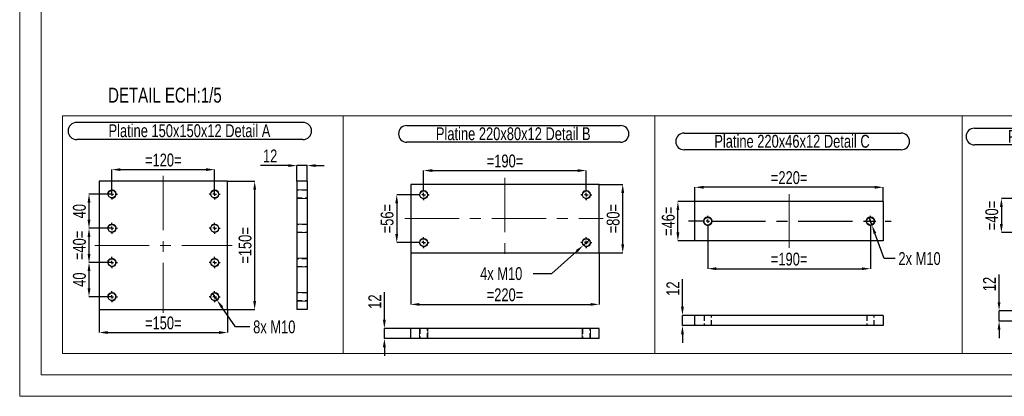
# Model space of a CAD drawing. Header units: millimetres. Extents: x 0 to 841, y 0 to 594.
# Tile 1 of 22: x 0 to 230, y 0 to 88. Entities that reach past the tile are written whole.
import ezdxf

# ---------------------------------------------------------------- set-up
doc = ezdxf.new("R2010")
doc.units = ezdxf.units.MM
doc.header["$PDSIZE"] = -1
doc.linetypes.add('CENTERX2', pattern=[20.32, 12.7, -2.54, 2.54, -2.54])
doc.linetypes.add('HIDDEN', pattern=[1.905, 1.27, -0.635])
for name, color, linetype in [('COTES', 1, 'Continuous'), ('NOTES', 6, 'Continuous'), ('TRAIT-FINS', 9, 'Continuous'), ('TRAIT-MIXTES', 3, 'CENTERX2'), ('TRAIT-TIRET', 2, 'HIDDEN')]:
    doc.layers.add(name, color=color, linetype=linetype)
doc.layers.add('TRAIT-FORT', color=4, linetype='Continuous', lineweight=25)
doc.styles.add('SLDTEXTSTYLE0', font='TXT', dxfattribs={"width": 0.75})
doc.dimstyles.new('SLDDIMSTYLE4', dxfattribs={"dimtxt": 3, "dimasz": 2, "dimexe": 0, "dimexo": 0.0625, "dimgap": 0.75, "dimtad": 0, "dimtih": 1, "dimtoh": 1, "dimdec": 0, "dimlfac": 5, "dimrnd": 1e-09, "dimzin": 12, "dimdsep": 46, "dimtxsty": 'SLDTEXTSTYLE0', "dimblk1": 'NONE', "dimsah": 1, "dimcen": 0, "dimadec": 0, "dimazin": 3, "dimtfac": 1, "dimtdec": 0, "dimtmove": 0, "dimatfit": 3, "dimldrblk": 'NONE', "dimfxl": 1, "dimfrac": 2, "dimtolj": 1, "dimtzin": 12, "dimarcsym": 0})
doc.dimstyles.new('SLDDIMSTYLE5', dxfattribs={"dimtxt": 3, "dimasz": 2, "dimexe": 0, "dimexo": 0.0625, "dimgap": 0.75, "dimtad": 1, "dimdec": 0, "dimlfac": 5, "dimrnd": 1e-09, "dimzin": 12, "dimdsep": 46, "dimtxsty": 'SLDTEXTSTYLE0', "dimsah": 1, "dimcen": 0.09, "dimadec": 0, "dimazin": 3, "dimtfac": 1, "dimtdec": 0, "dimtmove": 0, "dimatfit": 0, "dimfxl": 1, "dimfrac": 2, "dimtolj": 1, "dimtzin": 12, "dimarcsym": 0})
doc.dimstyles.new('SLDDIMSTYLE6', dxfattribs={"dimtxt": 3, "dimasz": 2, "dimexe": 0, "dimexo": 0.0625, "dimgap": 0.75, "dimtad": 1, "dimdec": 0, "dimlfac": 5, "dimrnd": 1e-09, "dimzin": 12, "dimdsep": 46, "dimtxsty": 'SLDTEXTSTYLE0', "dimsah": 1, "dimcen": 0.09, "dimadec": 0, "dimazin": 3, "dimtfac": 1, "dimtdec": 0, "dimtofl": 0, "dimtmove": 0, "dimatfit": 3, "dimfxl": 1, "dimfrac": 2, "dimtolj": 1, "dimtzin": 12, "dimarcsym": 0})

# ---------------------------------------------------------------- blocks, each defined once
blk = doc.blocks.new('_D_17')
at = {"layer": 'COTES', "color": 0, "lineweight": -2, "transparency": 16777216}
for p, q in [((198.39, 41.86), (199.08, 39.98)), ((201.94, 32.21), (199.77, 38.1)), ((204.52, 32.21), (201.94, 32.21))]:
    blk.add_line(p, q, dxfattribs=at)
at = {"layer": 'COTES', "color": 0, "transparency": 16777216}
blk.add_solid([(200.09, 38.22), (199.46, 37.99), (199.08, 39.98)], dxfattribs=at)
at = {"layer": 'Defpoints', "color": 0, "transparency": 16777216}
for p in [(198.39, 41.86), (199.08, 39.98)]:
    blk.add_point(p, dxfattribs=at)
at = {"layer": 'COTES', "color": 0, "transparency": 16777216, "insert": (205.27, 33.71), "char_height": 3, "attachment_point": 1, "style": 'SLDTEXTSTYLE0'}
blk.add_mtext('\\A1;2x M10', dxfattribs=at)
blk = doc.blocks.new('_None')
blk = doc.blocks.new('_D_18')
at = {"layer": 'COTES', "color": 0, "lineweight": -2, "transparency": 16777216}
for p, q in [((157.67, 45.52), (153.75, 45.52)), ((153.75, 38.32), (153.75, 43.52)), ((157.67, 36.32), (153.75, 36.32))]:
    blk.add_line(p, q, dxfattribs=at)
at = {"layer": 'COTES', "color": 0, "transparency": 16777216}
for points in [[(153.42, 43.52), (154.09, 43.52), (153.75, 45.52)], [(153.42, 38.32), (154.09, 38.32), (153.75, 36.32)]]:
    blk.add_solid(points, dxfattribs=at)
at = {"layer": 'Defpoints', "color": 0, "transparency": 16777216}
for p in [(153.75, 45.52), (157.74, 45.52), (157.74, 36.32)]:
    blk.add_point(p, dxfattribs=at)
at = {"layer": 'COTES', "color": 0, "transparency": 16777216, "insert": (150, 40.92), "char_height": 3, "attachment_point": 2, "rotation": 90, "style": 'SLDTEXTSTYLE0'}
blk.add_mtext('\\A1;=46=', dxfattribs=at)
blk = doc.blocks.new('_D_19')
at = {"layer": 'COTES', "color": 0, "lineweight": -2, "transparency": 16777216}
for p, q in [((160.74, 39.58), (160.74, 29.83)), ((198.74, 39.58), (198.74, 29.83)), ((162.74, 29.83), (196.74, 29.83))]:
    blk.add_line(p, q, dxfattribs=at)
at = {"layer": 'COTES', "color": 0, "transparency": 16777216}
for points in [[(162.74, 30.16), (162.74, 29.5), (160.74, 29.83)], [(196.74, 30.16), (196.74, 29.5), (198.74, 29.83)]]:
    blk.add_solid(points, dxfattribs=at)
at = {"layer": 'Defpoints', "color": 0, "transparency": 16777216}
for p in [(160.74, 39.64), (198.74, 39.64), (198.74, 29.83)]:
    blk.add_point(p, dxfattribs=at)
at = {"layer": 'COTES', "color": 0, "transparency": 16777216, "insert": (179.74, 33.58), "char_height": 3, "attachment_point": 2, "style": 'SLDTEXTSTYLE0'}
blk.add_mtext('\\A1;=190=', dxfattribs=at)
blk = doc.blocks.new('_D_20')
at = {"layer": 'COTES', "color": 0, "lineweight": -2, "transparency": 16777216}
for p, q in [((157.74, 45.58), (157.74, 48.87)), ((199.74, 48.87), (159.74, 48.87)), ((201.74, 45.58), (201.74, 48.87))]:
    blk.add_line(p, q, dxfattribs=at)
at = {"layer": 'COTES', "color": 0, "transparency": 16777216}
for points in [[(159.74, 49.2), (159.74, 48.53), (157.74, 48.87)], [(199.74, 49.2), (199.74, 48.53), (201.74, 48.87)]]:
    blk.add_solid(points, dxfattribs=at)
at = {"layer": 'Defpoints', "color": 0, "transparency": 16777216}
for p in [(157.74, 48.87), (157.74, 45.52), (201.74, 45.52)]:
    blk.add_point(p, dxfattribs=at)
at = {"layer": 'COTES', "color": 0, "transparency": 16777216, "insert": (179.74, 52.62), "char_height": 3, "attachment_point": 2, "style": 'SLDTEXTSTYLE0'}
blk.add_mtext('\\A1;=220=', dxfattribs=at)
blk = doc.blocks.new('SW_NOTE_4')
at = {"layer": 'NOTES', "color": 0}
for p, q in [((-0.02, 4.28), (50.67, 4.28)), ((50.67, 0.38), (-0.02, 0.38))]:
    blk.add_line(p, q, dxfattribs=at)
for centre, start, end in [((-0.02, 2.33), 90, 270), ((50.67, 2.33), 270, 90)]:
    blk.add_arc(centre, 1.95, start, end, dxfattribs=at)
at = {"layer": 'NOTES', "color": 0, "insert": (25.17, 3.87), "char_height": 3, "attachment_point": 2, "style": 'SLDTEXTSTYLE0'}
blk.add_mtext('Platine 220x46x12 Detail C', dxfattribs=at)
blk = doc.blocks.new('SW_CENTERMARKSYMBOL_0')
at = {"layer": 'TRAIT-MIXTES', "color": 0}
for p, q in [((-0.8, 0), (-4.51, 0)), ((0, 0), (-0.4, 0)), ((0, 0.8), (0, 1.28)), ((0, 0), (0, 0.4)), ((0, 0), (0, -0.4)), ((0, 0), (0.4, 0)), ((0.8, 0), (42.8, 0)), ((0, -0.8), (0, -1.28))]:
    blk.add_line(p, q, dxfattribs=at)
blk = doc.blocks.new('SW_CENTERMARKSYMBOL_1')
at = {"layer": 'TRAIT-MIXTES', "color": 0}
for p, q in [((-0.8, 0), (-1.28, 0)), ((0, 0), (-0.4, 0)), ((0, 0.8), (0, 1.28)), ((0, 0), (0, 0.4)), ((0, 0), (0, -0.4)), ((0, 0), (0.4, 0)), ((0.8, 0), (1.28, 0)), ((0, -0.8), (0, -1.28))]:
    blk.add_line(p, q, dxfattribs=at)
blk = doc.blocks.new('_D_21')
at = {"layer": 'COTES', "color": 0, "lineweight": -2, "transparency": 16777216}
for p, q in [((235.36, 46.27), (229.32, 46.27)), ((229.32, 44.27), (229.32, 40.27)), ((235.36, 38.27), (229.32, 38.27))]:
    blk.add_line(p, q, dxfattribs=at)
at = {"layer": 'COTES', "color": 0, "transparency": 16777216}
for points in [[(228.99, 44.27), (229.66, 44.27), (229.32, 46.27)], [(228.99, 40.27), (229.66, 40.27), (229.32, 38.27)]]:
    blk.add_solid(points, dxfattribs=at)
at = {"layer": 'Defpoints', "color": 0, "transparency": 16777216}
for p in [(235.43, 46.27), (229.32, 38.27), (235.43, 38.27)]:
    blk.add_point(p, dxfattribs=at)
at = {"layer": 'COTES', "color": 0, "transparency": 16777216, "insert": (225.57, 42.27), "char_height": 3, "attachment_point": 2, "rotation": 90, "style": 'SLDTEXTSTYLE0'}
blk.add_mtext('\\A1;=40=', dxfattribs=at)
blk = doc.blocks.new('SW_NOTE_5')
at = {"layer": 'NOTES', "color": 0}
for p, q in [((-0.08, 4.28), (57.03, 4.28)), ((57.03, 0.38), (-0.08, 0.38))]:
    blk.add_line(p, q, dxfattribs=at)
for centre, start, end in [((-0.08, 2.33), 90, 270), ((57.03, 2.33), 270, 90)]:
    blk.add_arc(centre, 1.95, start, end, dxfattribs=at)
at = {"layer": 'NOTES', "color": 0, "insert": (28.36, 3.87), "char_height": 3, "attachment_point": 2, "style": 'SLDTEXTSTYLE0'}
blk.add_mtext('Platine 150x70x12x12 Detail D', dxfattribs=at)
blk = doc.blocks.new('_D_25')
at = {"layer": 'COTES', "color": 0, "lineweight": -2, "transparency": 16777216}
for p, q in [((154.82, 20.92), (154.82, 27.42)), ((157.67, 18.92), (154.82, 18.92)), ((154.82, 16.52), (154.82, 18.92)), ((157.67, 16.52), (154.82, 16.52)), ((154.82, 14.52), (154.82, 12.52))]:
    blk.add_line(p, q, dxfattribs=at)
at = {"layer": 'COTES', "color": 0, "transparency": 16777216}
for points in [[(154.48, 20.92), (155.15, 20.92), (154.82, 18.92)], [(154.48, 14.52), (155.15, 14.52), (154.82, 16.52)]]:
    blk.add_solid(points, dxfattribs=at)
at = {"layer": 'Defpoints', "color": 0, "transparency": 16777216}
for p in [(154.82, 18.92), (157.74, 18.92), (157.74, 16.52)]:
    blk.add_point(p, dxfattribs=at)
at = {"layer": 'COTES', "color": 0, "transparency": 16777216, "insert": (151.07, 25.17), "char_height": 3, "attachment_point": 2, "rotation": 90, "style": 'SLDTEXTSTYLE0'}
blk.add_mtext('\\A1;12', dxfattribs=at)
blk = doc.blocks.new('_D_26')
at = {"layer": 'COTES', "color": 0, "lineweight": -2, "transparency": 16777216}
for p, q in [((228.78, 22), (228.78, 28.5)), ((233.66, 20), (228.78, 20)), ((228.78, 17.6), (228.78, 20)), ((233.66, 17.6), (228.78, 17.6)), ((228.78, 15.6), (228.78, 13.6))]:
    blk.add_line(p, q, dxfattribs=at)
at = {"layer": 'COTES', "color": 0, "transparency": 16777216}
for points in [[(228.44, 22), (229.11, 22), (228.78, 20)], [(228.44, 15.6), (229.11, 15.6), (228.78, 17.6)]]:
    blk.add_solid(points, dxfattribs=at)
at = {"layer": 'Defpoints', "color": 0, "transparency": 16777216}
for p in [(228.78, 20), (233.73, 20), (233.73, 17.6)]:
    blk.add_point(p, dxfattribs=at)
at = {"layer": 'COTES', "color": 0, "transparency": 16777216, "insert": (225.03, 26.25), "char_height": 3, "attachment_point": 2, "rotation": 90, "style": 'SLDTEXTSTYLE0'}
blk.add_mtext('\\A1;12', dxfattribs=at)
blk = doc.blocks.new('_D_96')
at = {"layer": 'COTES', "color": 0, "lineweight": -2, "transparency": 16777216}
for p, q in [((21.48, 39.27), (16.19, 39.27)), ((16.19, 37.27), (16.19, 33.27)), ((21.48, 31.27), (16.19, 31.27))]:
    blk.add_line(p, q, dxfattribs=at)
at = {"layer": 'COTES', "color": 0, "transparency": 16777216}
for points in [[(15.86, 37.27), (16.53, 37.27), (16.19, 39.27)], [(15.86, 33.27), (16.53, 33.27), (16.19, 31.27)]]:
    blk.add_solid(points, dxfattribs=at)
at = {"layer": 'Defpoints', "color": 0, "transparency": 16777216}
for p in [(21.54, 39.27), (16.19, 31.27), (21.54, 31.27)]:
    blk.add_point(p, dxfattribs=at)
at = {"layer": 'COTES', "color": 0, "transparency": 16777216, "insert": (12.44, 35.27), "char_height": 3, "attachment_point": 2, "rotation": 90, "style": 'SLDTEXTSTYLE0'}
blk.add_mtext('\\A1;=40=', dxfattribs=at)
blk = doc.blocks.new('_D_97')
at = {"layer": 'COTES', "color": 0, "lineweight": -2, "transparency": 16777216}
for p, q in [((21.48, 47.27), (16.19, 47.27)), ((16.19, 45.27), (16.19, 41.27)), ((21.48, 39.27), (16.19, 39.27))]:
    blk.add_line(p, q, dxfattribs=at)
at = {"layer": 'COTES', "color": 0, "transparency": 16777216}
for points in [[(15.86, 45.27), (16.53, 45.27), (16.19, 47.27)], [(15.86, 41.27), (16.53, 41.27), (16.19, 39.27)]]:
    blk.add_solid(points, dxfattribs=at)
at = {"layer": 'Defpoints', "color": 0, "transparency": 16777216}
for p in [(21.54, 47.27), (16.19, 39.27), (21.54, 39.27)]:
    blk.add_point(p, dxfattribs=at)
at = {"layer": 'COTES', "color": 0, "transparency": 16777216, "insert": (12.44, 43.27), "char_height": 3, "attachment_point": 2, "rotation": 90, "style": 'SLDTEXTSTYLE0'}
blk.add_mtext('\\A1;40', dxfattribs=at)
blk = doc.blocks.new('_D_98')
at = {"layer": 'COTES', "color": 0, "lineweight": -2, "transparency": 16777216}
for p, q in [((21.48, 31.27), (16.19, 31.27)), ((16.19, 29.27), (16.19, 25.27)), ((21.48, 23.27), (16.19, 23.27))]:
    blk.add_line(p, q, dxfattribs=at)
at = {"layer": 'COTES', "color": 0, "transparency": 16777216}
for points in [[(15.86, 29.27), (16.53, 29.27), (16.19, 31.27)], [(15.86, 25.27), (16.53, 25.27), (16.19, 23.27)]]:
    blk.add_solid(points, dxfattribs=at)
at = {"layer": 'Defpoints', "color": 0, "transparency": 16777216}
for p in [(21.54, 31.27), (16.19, 23.27), (21.54, 23.27)]:
    blk.add_point(p, dxfattribs=at)
at = {"layer": 'COTES', "color": 0, "transparency": 16777216, "insert": (12.44, 27.27), "char_height": 3, "attachment_point": 2, "rotation": 90, "style": 'SLDTEXTSTYLE0'}
blk.add_mtext('\\A1;40', dxfattribs=at)
blk = doc.blocks.new('_D_99')
at = {"layer": 'COTES', "color": 0, "lineweight": -2, "transparency": 16777216}
for p, q in [((21.54, 47.33), (21.54, 52.99)), ((23.54, 52.99), (43.54, 52.99)), ((45.54, 47.33), (45.54, 52.99))]:
    blk.add_line(p, q, dxfattribs=at)
at = {"layer": 'COTES', "color": 0, "transparency": 16777216}
for points in [[(23.54, 53.33), (23.54, 52.66), (21.54, 52.99)], [(43.54, 53.33), (43.54, 52.66), (45.54, 52.99)]]:
    blk.add_solid(points, dxfattribs=at)
at = {"layer": 'Defpoints', "color": 0, "transparency": 16777216}
for p in [(45.54, 52.99), (21.54, 47.27), (45.54, 47.27)]:
    blk.add_point(p, dxfattribs=at)
at = {"layer": 'COTES', "color": 0, "transparency": 16777216, "insert": (33.54, 56.74), "char_height": 3, "attachment_point": 2, "style": 'SLDTEXTSTYLE0'}
blk.add_mtext('\\A1;=120=', dxfattribs=at)
blk = doc.blocks.new('_D_100')
at = {"layer": 'COTES', "color": 0, "lineweight": -2, "transparency": 16777216}
for p, q in [((18.54, 20.21), (18.54, 14.91)), ((48.54, 20.21), (48.54, 14.91)), ((20.54, 14.91), (46.54, 14.91))]:
    blk.add_line(p, q, dxfattribs=at)
at = {"layer": 'COTES', "color": 0, "transparency": 16777216}
for points in [[(20.54, 15.25), (20.54, 14.58), (18.54, 14.91)], [(46.54, 15.25), (46.54, 14.58), (48.54, 14.91)]]:
    blk.add_solid(points, dxfattribs=at)
at = {"layer": 'Defpoints', "color": 0, "transparency": 16777216}
for p in [(18.54, 20.27), (48.54, 20.27), (48.54, 14.91)]:
    blk.add_point(p, dxfattribs=at)
at = {"layer": 'COTES', "color": 0, "transparency": 16777216, "insert": (33.54, 18.66), "char_height": 3, "attachment_point": 2, "style": 'SLDTEXTSTYLE0'}
blk.add_mtext('\\A1;=150=', dxfattribs=at)
blk = doc.blocks.new('_D_101')
at = {"layer": 'COTES', "color": 0, "lineweight": -2, "transparency": 16777216}
for p, q in [((48.6, 50.27), (54.89, 50.27)), ((54.89, 22.27), (54.89, 48.27)), ((48.6, 20.27), (54.89, 20.27))]:
    blk.add_line(p, q, dxfattribs=at)
at = {"layer": 'COTES', "color": 0, "transparency": 16777216}
for points in [[(54.56, 48.27), (55.23, 48.27), (54.89, 50.27)], [(54.56, 22.27), (55.23, 22.27), (54.89, 20.27)]]:
    blk.add_solid(points, dxfattribs=at)
at = {"layer": 'Defpoints', "color": 0, "transparency": 16777216}
for p in [(48.54, 50.27), (54.89, 50.27), (48.54, 20.27)]:
    blk.add_point(p, dxfattribs=at)
at = {"layer": 'COTES', "color": 0, "transparency": 16777216, "insert": (51.14, 35.27), "char_height": 3, "attachment_point": 2, "rotation": 90, "style": 'SLDTEXTSTYLE0'}
blk.add_mtext('\\A1;=150=', dxfattribs=at)
blk = doc.blocks.new('_D_102')
at = {"layer": 'COTES', "color": 0, "lineweight": -2, "transparency": 16777216}
for p, q in [((44.97, 24.09), (46.11, 22.45)), ((50.44, 16.23), (47.25, 20.81)), ((53.79, 16.23), (50.44, 16.23))]:
    blk.add_line(p, q, dxfattribs=at)
at = {"layer": 'COTES', "color": 0, "transparency": 16777216}
blk.add_solid([(47.53, 21), (46.98, 20.62), (46.11, 22.45)], dxfattribs=at)
at = {"layer": 'Defpoints', "color": 0, "transparency": 16777216}
for p in [(44.97, 24.09), (46.11, 22.45)]:
    blk.add_point(p, dxfattribs=at)
at = {"layer": 'COTES', "color": 0, "transparency": 16777216, "insert": (54.54, 17.73), "char_height": 3, "attachment_point": 1, "style": 'SLDTEXTSTYLE0'}
blk.add_mtext('\\A1;8x M10', dxfattribs=at)
blk = doc.blocks.new('SW_NOTE_45')
at = {"layer": 'NOTES', "color": 0}
for p, q in [((-0.12, 4.33), (52.71, 4.33)), ((52.71, 0.3), (-0.12, 0.3))]:
    blk.add_line(p, q, dxfattribs=at)
for centre, start, end in [((-0.12, 2.31), 90, 270), ((52.71, 2.31), 270, 90)]:
    blk.add_arc(centre, 2.01, start, end, dxfattribs=at)
at = {"layer": 'NOTES', "color": 0, "insert": (26.2, 3.87), "char_height": 3, "attachment_point": 2, "style": 'SLDTEXTSTYLE0'}
blk.add_mtext('Platine 150x150x12 Detail A', dxfattribs=at)
blk = doc.blocks.new('SW_CENTERMARKSYMBOL_146')
at = {"layer": 'TRAIT-MIXTES', "color": 0}
for p, q in [((-0.8, 0), (-1.3, 0)), ((0, 0), (-0.4, 0)), ((0, 0.8), (0, 1.3)), ((0, 0), (0, 0.4)), ((0, 0), (0, -0.4)), ((0, 0), (0.4, 0)), ((0.8, 0), (1.3, 0)), ((0, -0.8), (0, -1.3))]:
    blk.add_line(p, q, dxfattribs=at)
blk = doc.blocks.new('SW_CENTERMARKSYMBOL_147')
at = {"layer": 'TRAIT-MIXTES', "color": 0}
for p, q in [((-0.8, 0), (-1.3, 0)), ((0, 0), (-0.4, 0)), ((0, 0.8), (0, 1.3)), ((0, 0), (0, 0.4)), ((0, 0), (0, -0.4)), ((0, 0), (0.4, 0)), ((0.8, 0), (1.3, 0)), ((0, -0.8), (0, -1.3))]:
    blk.add_line(p, q, dxfattribs=at)
blk = doc.blocks.new('SW_CENTERMARKSYMBOL_148')
at = {"layer": 'TRAIT-MIXTES', "color": 0}
for p, q in [((-0.8, 0), (-1.3, 0)), ((0, 0), (-0.4, 0)), ((0, 0.8), (0, 1.3)), ((0, 0), (0, 0.4)), ((0, 0), (0, -0.4)), ((0, 0), (0.4, 0)), ((0.8, 0), (1.3, 0)), ((0, -0.8), (0, -1.3))]:
    blk.add_line(p, q, dxfattribs=at)
blk = doc.blocks.new('SW_CENTERMARKSYMBOL_149')
at = {"layer": 'TRAIT-MIXTES', "color": 0}
for p, q in [((-0.8, 0), (-1.3, 0)), ((0, 0), (-0.4, 0)), ((0, 0.8), (0, 1.3)), ((0, 0), (0, 0.4)), ((0, 0), (0, -0.4)), ((0, 0), (0.4, 0)), ((0.8, 0), (1.3, 0)), ((0, -0.8), (0, -1.3))]:
    blk.add_line(p, q, dxfattribs=at)
blk = doc.blocks.new('SW_CENTERMARKSYMBOL_150')
at = {"layer": 'TRAIT-MIXTES', "color": 0}
for p, q in [((-0.8, 0), (-1.3, 0)), ((0, 0), (-0.4, 0)), ((0, 0.8), (0, 1.3)), ((0, 0), (0, 0.4)), ((0, 0), (0, -0.4)), ((0, 0), (0.4, 0)), ((0.8, 0), (1.3, 0)), ((0, -0.8), (0, -1.3))]:
    blk.add_line(p, q, dxfattribs=at)
blk = doc.blocks.new('SW_CENTERMARKSYMBOL_151')
at = {"layer": 'TRAIT-MIXTES', "color": 0}
for p, q in [((-0.8, 0), (-1.3, 0)), ((0, 0), (-0.4, 0)), ((0, 0.8), (0, 1.3)), ((0, 0), (0, 0.4)), ((0, 0), (0, -0.4)), ((0, 0), (0.4, 0)), ((0.8, 0), (1.3, 0)), ((0, -0.8), (0, -1.3))]:
    blk.add_line(p, q, dxfattribs=at)
blk = doc.blocks.new('SW_CENTERMARKSYMBOL_152')
at = {"layer": 'TRAIT-MIXTES', "color": 0}
for p, q in [((-0.8, 0), (-1.3, 0)), ((0, 0), (-0.4, 0)), ((0, 0.8), (0, 1.3)), ((0, 0), (0, 0.4)), ((0, 0), (0, -0.4)), ((0, 0), (0.4, 0)), ((0.8, 0), (1.3, 0)), ((0, -0.8), (0, -1.3))]:
    blk.add_line(p, q, dxfattribs=at)
blk = doc.blocks.new('SW_CENTERMARKSYMBOL_153')
at = {"layer": 'TRAIT-MIXTES', "color": 0}
for p, q in [((-0.8, 0), (-1.3, 0)), ((0, 0), (-0.4, 0)), ((0, 0.8), (0, 1.3)), ((0, 0), (0, 0.4)), ((0, 0), (0, -0.4)), ((0, 0), (0.4, 0)), ((0.8, 0), (1.3, 0)), ((0, -0.8), (0, -1.3))]:
    blk.add_line(p, q, dxfattribs=at)
blk = doc.blocks.new('_D_103')
at = {"layer": 'COTES', "color": 0, "lineweight": -2, "transparency": 16777216}
for p, q in [((93.02, 47.13), (88.07, 47.13)), ((88.07, 45.13), (88.07, 37.93)), ((93.02, 35.93), (88.07, 35.93))]:
    blk.add_line(p, q, dxfattribs=at)
at = {"layer": 'COTES', "color": 0, "transparency": 16777216}
for points in [[(87.74, 45.13), (88.41, 45.13), (88.07, 47.13)], [(87.74, 37.93), (88.41, 37.93), (88.07, 35.93)]]:
    blk.add_solid(points, dxfattribs=at)
at = {"layer": 'Defpoints', "color": 0, "transparency": 16777216}
for p in [(93.08, 47.13), (88.07, 35.93), (93.08, 35.93)]:
    blk.add_point(p, dxfattribs=at)
at = {"layer": 'COTES', "color": 0, "transparency": 16777216, "insert": (84.32, 41.53), "char_height": 3, "attachment_point": 2, "rotation": 90, "style": 'SLDTEXTSTYLE0'}
blk.add_mtext('\\A1;=56=', dxfattribs=at)
blk = doc.blocks.new('_D_104')
at = {"layer": 'COTES', "color": 0, "lineweight": -2, "transparency": 16777216}
for p, q in [((91.36, 33.47), (91.36, 21.49)), ((135.36, 33.47), (135.36, 21.49)), ((93.36, 21.49), (133.36, 21.49))]:
    blk.add_line(p, q, dxfattribs=at)
at = {"layer": 'COTES', "color": 0, "transparency": 16777216}
for points in [[(93.36, 21.82), (93.36, 21.16), (91.36, 21.49)], [(133.36, 21.82), (133.36, 21.16), (135.36, 21.49)]]:
    blk.add_solid(points, dxfattribs=at)
at = {"layer": 'Defpoints', "color": 0, "transparency": 16777216}
for p in [(91.36, 33.53), (135.36, 33.53), (135.36, 21.49)]:
    blk.add_point(p, dxfattribs=at)
at = {"layer": 'COTES', "color": 0, "transparency": 16777216, "insert": (113.36, 25.24), "char_height": 3, "attachment_point": 2, "style": 'SLDTEXTSTYLE0'}
blk.add_mtext('\\A1;=220=', dxfattribs=at)
blk = doc.blocks.new('_D_105')
at = {"layer": 'COTES', "color": 0, "lineweight": -2, "transparency": 16777216}
for p, q in [((94.36, 48.48), (94.36, 52.77)), ((96.36, 52.77), (130.36, 52.77)), ((132.36, 48.48), (132.36, 52.77))]:
    blk.add_line(p, q, dxfattribs=at)
at = {"layer": 'COTES', "color": 0, "transparency": 16777216}
for points in [[(96.36, 53.1), (96.36, 52.44), (94.36, 52.77)], [(130.36, 53.1), (130.36, 52.44), (132.36, 52.77)]]:
    blk.add_solid(points, dxfattribs=at)
at = {"layer": 'Defpoints', "color": 0, "transparency": 16777216}
for p in [(132.36, 52.77), (94.36, 48.41), (132.36, 48.41)]:
    blk.add_point(p, dxfattribs=at)
at = {"layer": 'COTES', "color": 0, "transparency": 16777216, "insert": (113.36, 56.52), "char_height": 3, "attachment_point": 2, "style": 'SLDTEXTSTYLE0'}
blk.add_mtext('\\A1;=190=', dxfattribs=at)
blk = doc.blocks.new('_D_106')
at = {"layer": 'COTES', "color": 0, "lineweight": -2, "transparency": 16777216}
for p, q in [((135.43, 49.53), (140.87, 49.53)), ((140.87, 35.53), (140.87, 47.53)), ((135.43, 33.53), (140.87, 33.53))]:
    blk.add_line(p, q, dxfattribs=at)
at = {"layer": 'COTES', "color": 0, "transparency": 16777216}
for points in [[(140.53, 47.53), (141.2, 47.53), (140.87, 49.53)], [(140.53, 35.53), (141.2, 35.53), (140.87, 33.53)]]:
    blk.add_solid(points, dxfattribs=at)
at = {"layer": 'Defpoints', "color": 0, "transparency": 16777216}
for p in [(135.36, 49.53), (140.87, 49.53), (135.36, 33.53)]:
    blk.add_point(p, dxfattribs=at)
at = {"layer": 'COTES', "color": 0, "transparency": 16777216, "insert": (137.12, 41.53), "char_height": 3, "attachment_point": 2, "rotation": 90, "style": 'SLDTEXTSTYLE0'}
blk.add_mtext('\\A1;=80=', dxfattribs=at)
blk = doc.blocks.new('_D_107')
at = {"layer": 'COTES', "color": 0, "lineweight": -2, "transparency": 16777216}
for p, q in [((133.11, 36.6), (131.62, 35.27)), ((124.28, 28.69), (130.13, 33.93)), ((119.93, 28.69), (124.28, 28.69))]:
    blk.add_line(p, q, dxfattribs=at)
at = {"layer": 'COTES', "color": 0, "transparency": 16777216}
blk.add_solid([(129.91, 34.18), (130.35, 33.68), (131.62, 35.27)], dxfattribs=at)
at = {"layer": 'Defpoints', "color": 0, "transparency": 16777216}
for p in [(131.62, 35.27), (133.11, 36.6)]:
    blk.add_point(p, dxfattribs=at)
at = {"layer": 'COTES', "color": 0, "transparency": 16777216, "insert": (107.55, 30.19), "char_height": 3, "attachment_point": 1, "style": 'SLDTEXTSTYLE0'}
blk.add_mtext('\\A1;4x M10', dxfattribs=at)
blk = doc.blocks.new('SW_NOTE_46')
at = {"layer": 'NOTES', "color": 0}
for p, q in [((-0.1, 4.29), (49.84, 4.29)), ((49.84, 0.39), (-0.1, 0.39))]:
    blk.add_line(p, q, dxfattribs=at)
for centre, start, end in [((-0.1, 2.34), 90, 270), ((49.84, 2.34), 270, 90)]:
    blk.add_arc(centre, 1.95, start, end, dxfattribs=at)
at = {"layer": 'NOTES', "color": 0, "insert": (24.75, 3.87), "char_height": 3, "attachment_point": 2, "style": 'SLDTEXTSTYLE0'}
blk.add_mtext('Platine 220x80x12 Detail B', dxfattribs=at)
blk = doc.blocks.new('SW_CENTERMARKSYMBOL_154')
at = {"layer": 'TRAIT-MIXTES', "color": 0}
for p, q in [((-0.8, 0), (-1.28, 0)), ((0, 0), (-0.4, 0)), ((0, 0.8), (0, 1.28)), ((0, 0), (0, 0.4)), ((0, 0), (0, -0.4)), ((0, 0), (0.4, 0)), ((0.8, 0), (1.28, 0)), ((0, -0.8), (0, -1.28))]:
    blk.add_line(p, q, dxfattribs=at)
blk = doc.blocks.new('SW_CENTERMARKSYMBOL_155')
at = {"layer": 'TRAIT-MIXTES', "color": 0}
for p, q in [((-0.8, 0), (-1.28, 0)), ((0, 0), (-0.4, 0)), ((0, 0.8), (0, 1.28)), ((0, 0), (0, 0.4)), ((0, 0), (0, -0.4)), ((0, 0), (0.4, 0)), ((0.8, 0), (1.28, 0)), ((0, -0.8), (0, -1.28))]:
    blk.add_line(p, q, dxfattribs=at)
blk = doc.blocks.new('SW_CENTERMARKSYMBOL_156')
at = {"layer": 'TRAIT-MIXTES', "color": 0}
for p, q in [((-0.8, 0), (-1.28, 0)), ((0, 0), (-0.4, 0)), ((0, 0.8), (0, 1.28)), ((0, 0), (0, 0.4)), ((0, 0), (0, -0.4)), ((0, 0), (0.4, 0)), ((0.8, 0), (1.28, 0)), ((0, -0.8), (0, -1.28))]:
    blk.add_line(p, q, dxfattribs=at)
blk = doc.blocks.new('SW_CENTERMARKSYMBOL_157')
at = {"layer": 'TRAIT-MIXTES', "color": 0}
for p, q in [((-0.8, 0), (-1.28, 0)), ((0, 0), (-0.4, 0)), ((0, 0.8), (0, 1.28)), ((0, 0), (0, 0.4)), ((0, 0), (0, -0.4)), ((0, 0), (0.4, 0)), ((0.8, 0), (1.28, 0)), ((0, -0.8), (0, -1.28))]:
    blk.add_line(p, q, dxfattribs=at)
blk = doc.blocks.new('_D_119')
at = {"layer": 'COTES', "color": 0, "lineweight": -2, "transparency": 16777216}
for p, q in [((62.75, 53.94), (56.25, 53.94)), ((64.75, 50.33), (64.75, 53.94)), ((67.15, 53.94), (64.75, 53.94)), ((67.15, 50.33), (67.15, 53.94)), ((69.15, 53.94), (71.15, 53.94))]:
    blk.add_line(p, q, dxfattribs=at)
at = {"layer": 'COTES', "color": 0, "transparency": 16777216}
for points in [[(62.75, 54.27), (62.75, 53.6), (64.75, 53.94)], [(69.15, 54.27), (69.15, 53.6), (67.15, 53.94)]]:
    blk.add_solid(points, dxfattribs=at)
at = {"layer": 'Defpoints', "color": 0, "transparency": 16777216}
for p in [(64.75, 53.94), (64.75, 50.27), (67.15, 50.27)]:
    blk.add_point(p, dxfattribs=at)
at = {"layer": 'COTES', "color": 0, "transparency": 16777216, "insert": (58.5, 57.69), "char_height": 3, "attachment_point": 2, "style": 'SLDTEXTSTYLE0'}
blk.add_mtext('\\A1;12', dxfattribs=at)
blk = doc.blocks.new('_D_120')
at = {"layer": 'COTES', "color": 0, "lineweight": -2, "transparency": 16777216}
for p, q in [((85.19, 17.88), (85.19, 24.38)), ((91.3, 15.88), (85.19, 15.88)), ((85.19, 13.48), (85.19, 15.88)), ((91.3, 13.48), (85.19, 13.48)), ((85.19, 11.48), (85.19, 9.48))]:
    blk.add_line(p, q, dxfattribs=at)
at = {"layer": 'COTES', "color": 0, "transparency": 16777216}
for points in [[(84.85, 17.88), (85.52, 17.88), (85.19, 15.88)], [(84.85, 11.48), (85.52, 11.48), (85.19, 13.48)]]:
    blk.add_solid(points, dxfattribs=at)
at = {"layer": 'Defpoints', "color": 0, "transparency": 16777216}
for p in [(85.19, 15.88), (91.36, 15.88), (91.36, 13.48)]:
    blk.add_point(p, dxfattribs=at)
at = {"layer": 'COTES', "color": 0, "transparency": 16777216, "insert": (81.44, 22.13), "char_height": 3, "attachment_point": 2, "rotation": 90, "style": 'SLDTEXTSTYLE0'}
blk.add_mtext('\\A1;12', dxfattribs=at)

msp = doc.modelspace()

# ---------------------------------------------------------------- linework, layer by layer
at = {"lineweight": 18}
for p, q in [((0, 594), (0, 0)), ((5, 589), (5, 5)), ((10, 10), (10, 65.56)), ((10, 65.56), (75.6, 65.56)), ((75.6, 10), (75.6, 65.56)), ((75.6, 65.56), (148.39, 65.56)), ((75.6, 65.56), (75.6, 10)), ((148.39, 65.56), (148.39, 10)), ((148.39, 10), (148.39, 65.56)), ((148.39, 65.56), (220.13, 65.56)), ((220.13, 10), (220.13, 65.56)), ((220.13, 10), (220.13, 65.56)), ((220.13, 65.56), (284.52, 65.56)), ((10, 10), (75.6, 10)), ((75.6, 10), (148.39, 10)), ((148.39, 10), (220.13, 10)), ((220.13, 10), (284.52, 10)), ((836, 5), (5, 5)), ((841, 0), (0, 0))]:
    msp.add_line(p, q, dxfattribs=at)
at = {"layer": 'TRAIT-FINS', "lineweight": 18}
for p, q in [((67.15, 48.27), (64.75, 48.27)), ((64.75, 48.27), (64.75, 46.27)), ((67.15, 48.27), (64.75, 48.27)), ((64.75, 48.27), (64.75, 46.27)), ((67.15, 46.27), (64.75, 46.27)), ((67.15, 46.27), (64.75, 46.27)), ((67.15, 40.27), (64.75, 40.27)), ((64.75, 40.27), (64.75, 38.27)), ((67.15, 40.27), (64.75, 40.27)), ((64.75, 40.27), (64.75, 38.27)), ((67.15, 38.27), (64.75, 38.27)), ((67.15, 38.27), (64.75, 38.27)), ((67.15, 32.27), (64.75, 32.27)), ((64.75, 32.27), (64.75, 30.27)), ((67.15, 32.27), (64.75, 32.27)), ((64.75, 32.27), (64.75, 30.27)), ((67.15, 30.27), (64.75, 30.27)), ((67.15, 30.27), (64.75, 30.27)), ((67.15, 24.27), (64.75, 24.27)), ((64.75, 24.27), (64.75, 22.27)), ((67.15, 24.27), (64.75, 24.27)), ((64.75, 24.27), (64.75, 22.27)), ((67.15, 22.27), (64.75, 22.27)), ((67.15, 22.27), (64.75, 22.27)), ((93.36, 13.48), (93.36, 15.88)), ((95.36, 15.88), (93.36, 15.88)), ((93.36, 13.48), (93.36, 15.88)), ((95.36, 15.88), (93.36, 15.88)), ((95.36, 13.48), (95.36, 15.88)), ((95.36, 13.48), (95.36, 15.88)), ((131.36, 13.48), (131.36, 15.88)), ((133.36, 15.88), (131.36, 15.88)), ((131.36, 13.48), (131.36, 15.88)), ((133.36, 15.88), (131.36, 15.88)), ((133.36, 13.48), (133.36, 15.88)), ((133.36, 13.48), (133.36, 15.88))]:
    msp.add_line(p, q, dxfattribs=at)
for centre in [(160.74, 40.92), (198.74, 40.92)]:
    msp.add_circle(centre, 1, dxfattribs=at)
for centre in [(21.54, 47.27), (45.54, 47.27), (94.36, 47.13), (132.36, 47.13), (160.74, 40.92), (198.74, 40.92), (21.54, 39.27), (45.54, 39.27), (94.36, 35.93), (132.36, 35.93), (21.54, 31.27), (45.54, 31.27), (21.54, 23.27), (45.54, 23.27)]:
    msp.add_arc(centre, 1, 255, 195, dxfattribs=at)
at = {"layer": 'TRAIT-FORT', "lineweight": 25}
for p, q in [((48.54, 50.27), (18.54, 50.27)), ((18.54, 50.27), (18.54, 20.27)), ((48.54, 20.27), (48.54, 50.27)), ((67.15, 50.27), (64.75, 50.27)), ((64.75, 50.27), (64.75, 20.27)), ((67.15, 50.27), (67.15, 20.27)), ((135.36, 49.53), (91.36, 49.53)), ((91.36, 49.53), (91.36, 33.53)), ((135.36, 33.53), (135.36, 49.53)), ((201.74, 45.52), (157.74, 45.52)), ((157.74, 36.32), (157.74, 45.52)), ((201.74, 45.52), (201.74, 36.32)), ((201.74, 36.32), (157.74, 36.32)), ((91.36, 33.53), (135.36, 33.53)), ((18.54, 20.27), (48.54, 20.27)), ((67.15, 20.27), (64.75, 20.27)), ((201.74, 18.92), (157.74, 18.92)), ((157.74, 16.52), (157.74, 18.92)), ((201.74, 18.92), (201.74, 16.52)), ((201.74, 16.52), (157.74, 16.52)), ((135.36, 15.88), (91.36, 15.88)), ((91.36, 13.48), (91.36, 15.88)), ((135.36, 13.48), (135.36, 15.88)), ((135.36, 13.48), (91.36, 13.48))]:
    msp.add_line(p, q, dxfattribs=at)
for centre, radius in [((21.54, 47.27), 0.9), ((45.54, 47.27), 0.9), ((94.36, 47.13), 0.88), ((132.36, 47.13), 0.88), ((160.74, 40.92), 0.88), ((198.74, 40.92), 0.88), ((21.54, 39.27), 0.9), ((45.54, 39.27), 0.9), ((94.36, 35.93), 0.88), ((132.36, 35.93), 0.88), ((21.54, 31.27), 0.9), ((45.54, 31.27), 0.9), ((21.54, 23.27), 0.9), ((45.54, 23.27), 0.9)]:
    msp.add_circle(centre, radius, dxfattribs=at)
at = {"layer": 'TRAIT-MIXTES', "lineweight": 18}
for p, q in [((33.54, 51.53), (33.54, 19.52)), ((113.36, 51.06), (113.36, 32.36)), ((179.74, 47.22), (179.74, 34.71)), ((89.95, 41.53), (136.3, 41.53)), ((17.54, 35.27), (49.62, 35.27))]:
    msp.add_line(p, q, dxfattribs=at)
at = {"layer": 'TRAIT-TIRET'}
for p, q in [((67.15, 48.17), (64.75, 48.17)), ((64.75, 46.37), (67.15, 46.37)), ((67.15, 40.17), (64.75, 40.17)), ((64.75, 38.37), (67.15, 38.37)), ((67.15, 32.17), (64.75, 32.17)), ((64.75, 30.37), (67.15, 30.37)), ((67.15, 24.17), (64.75, 24.17)), ((64.75, 22.37), (67.15, 22.37)), ((159.86, 18.92), (159.86, 16.52)), ((161.62, 16.52), (161.62, 18.92)), ((197.86, 18.92), (197.86, 16.52)), ((199.62, 16.52), (199.62, 18.92)), ((93.48, 15.88), (93.48, 13.48)), ((95.24, 13.48), (95.24, 15.88)), ((131.48, 15.88), (131.48, 13.48)), ((133.24, 13.48), (133.24, 15.88))]:
    msp.add_line(p, q, dxfattribs=at)

# ---------------------------------------------------------------- block references
at = {"layer": 'NOTES'}
for name, p in [('SW_NOTE_45', (13.45, 59.72)), ('SW_NOTE_46', (90.54, 59.01)), ('SW_NOTE_5', (223.1, 58.39)), ('SW_NOTE_4', (155.24, 57.25))]:
    msp.add_blockref(name, p, dxfattribs=at)
at = {"layer": 'TRAIT-MIXTES'}
for name, p in [('SW_CENTERMARKSYMBOL_149', (21.54, 47.27)), ('SW_CENTERMARKSYMBOL_150', (45.54, 47.27)), ('SW_CENTERMARKSYMBOL_157', (94.36, 47.13)), ('SW_CENTERMARKSYMBOL_155', (132.36, 47.13)), ('SW_CENTERMARKSYMBOL_0', (160.74, 40.92)), ('SW_CENTERMARKSYMBOL_1', (198.74, 40.92)), ('SW_CENTERMARKSYMBOL_148', (21.54, 39.27)), ('SW_CENTERMARKSYMBOL_151', (45.54, 39.27)), ('SW_CENTERMARKSYMBOL_156', (94.36, 35.93)), ('SW_CENTERMARKSYMBOL_154', (132.36, 35.93)), ('SW_CENTERMARKSYMBOL_147', (21.54, 31.27)), ('SW_CENTERMARKSYMBOL_152', (45.54, 31.27)), ('SW_CENTERMARKSYMBOL_146', (21.54, 23.27)), ('SW_CENTERMARKSYMBOL_153', (45.54, 23.27))]:
    msp.add_blockref(name, p, dxfattribs=at)

# ---------------------------------------------------------------- texts
at = {"layer": 'NOTES', "insert": (20.65, 72.15), "char_height": 3.5, "attachment_point": 1, "style": 'SLDTEXTSTYLE0'}
msp.add_mtext('DETAIL ECH:1/5', dxfattribs=at)

# ---------------------------------------------------------------- dimensions: what is measured, and where the dimension line sits
at = {"layer": 'COTES'}
dim = msp.add_linear_dim(base=(64.75, 53.94), p1=(67.15, 50.27), p2=(64.75, 50.27), dimstyle='SLDDIMSTYLE5', dxfattribs=at)
dim.commit()
dim.dimension.update_dxf_attribs({"geometry": '_D_119', "text_midpoint": (58.5, 53.94), "dimtype": 160})
for base, p1, p2, picture, middle in [((45.54, 52.99), (21.54, 47.27), (45.54, 47.27), '_D_99', (33.54, 52.99)), ((132.36, 52.77), (94.36, 48.41), (132.36, 48.41), '_D_105', (113.36, 52.77)), ((157.74, 48.87), (201.74, 45.52), (157.74, 45.52), '_D_20', (179.74, 48.87)), ((198.74, 29.83), (160.74, 39.64), (198.74, 39.64), '_D_19', (179.74, 29.83)), ((48.54, 14.91), (18.54, 20.27), (48.54, 20.27), '_D_100', (33.54, 14.91))]:
    dim = msp.add_linear_dim(base=base, p1=p1, p2=p2, text='=<>=', dimstyle='SLDDIMSTYLE6', dxfattribs=at)
    dim.commit()
    dim.dimension.update_dxf_attribs({"geometry": picture, "text_midpoint": middle, "dimtype": 160})
for base, p1, p2, angle, dimstyle, picture, middle in [((54.89, 50.27), (48.54, 20.27), (48.54, 50.27), 90, 'SLDDIMSTYLE6', '_D_101', (54.89, 35.27)), ((140.87, 49.53), (135.36, 33.53), (135.36, 49.53), 90, 'SLDDIMSTYLE6', '_D_106', (140.87, 41.53)), ((88.07, 35.93), (93.08, 47.13), (93.08, 35.93), 90, 'SLDDIMSTYLE6', '_D_103', (88.07, 41.53)), ((229.32, 38.27), (235.43, 46.27), (235.43, 38.27), 90, 'SLDDIMSTYLE5', '_D_21', (229.32, 42.27)), ((153.75, 45.52), (157.74, 36.32), (157.74, 45.52), 90, 'SLDDIMSTYLE5', '_D_18', (153.75, 40.92)), ((16.19, 31.27), (21.54, 39.27), (21.54, 31.27), 90, 'SLDDIMSTYLE5', '_D_96', (16.19, 35.27)), ((135.36, 21.49), (91.36, 33.53), (135.36, 33.53), 0, 'SLDDIMSTYLE6', '_D_104', (113.36, 21.49))]:
    dim = msp.add_linear_dim(base=base, p1=p1, p2=p2, angle=angle, text='=<>=', dimstyle=dimstyle, dxfattribs=at)
    dim.commit()
    dim.dimension.update_dxf_attribs({"geometry": picture, "text_midpoint": middle, "dimtype": 160})
for base, p1, p2, dimstyle, picture, middle in [((16.19, 39.27), (21.54, 47.27), (21.54, 39.27), 'SLDDIMSTYLE6', '_D_97', (16.19, 43.27)), ((16.19, 23.27), (21.54, 31.27), (21.54, 23.27), 'SLDDIMSTYLE6', '_D_98', (16.19, 27.27)), ((228.78, 20), (233.73, 17.6), (233.73, 20), 'SLDDIMSTYLE5', '_D_26', (228.78, 26.25)), ((154.82, 18.92), (157.74, 16.52), (157.74, 18.92), 'SLDDIMSTYLE5', '_D_25', (154.82, 25.17)), ((85.19, 15.88), (91.36, 13.48), (91.36, 15.88), 'SLDDIMSTYLE5', '_D_120', (85.19, 22.13))]:
    dim = msp.add_linear_dim(base=base, p1=p1, p2=p2, angle=90, dimstyle=dimstyle, dxfattribs=at)
    dim.commit()
    dim.dimension.update_dxf_attribs({"geometry": picture, "text_midpoint": middle, "dimtype": 160})
for p1, p2, text, picture, middle in [((198.39, 41.86), (199.08, 39.98), '2x M10', '_D_17', (211.08, 32.21)), ((133.11, 36.6), (131.62, 35.27), '4x M10', '_D_107', (113.36, 28.69)), ((44.97, 24.09), (46.11, 22.45), '8x M10', '_D_102', (60.35, 16.23))]:
    dim = msp.add_diameter_dim_2p(p1=p1, p2=p2, text=text, dimstyle='SLDDIMSTYLE4', override={"dimpost": '<>'}, dxfattribs=at)
    dim.commit()
    dim.dimension.update_dxf_attribs({"geometry": picture, "text_midpoint": middle, "dimtype": 163})

doc.saveas('drawing.dxf')
